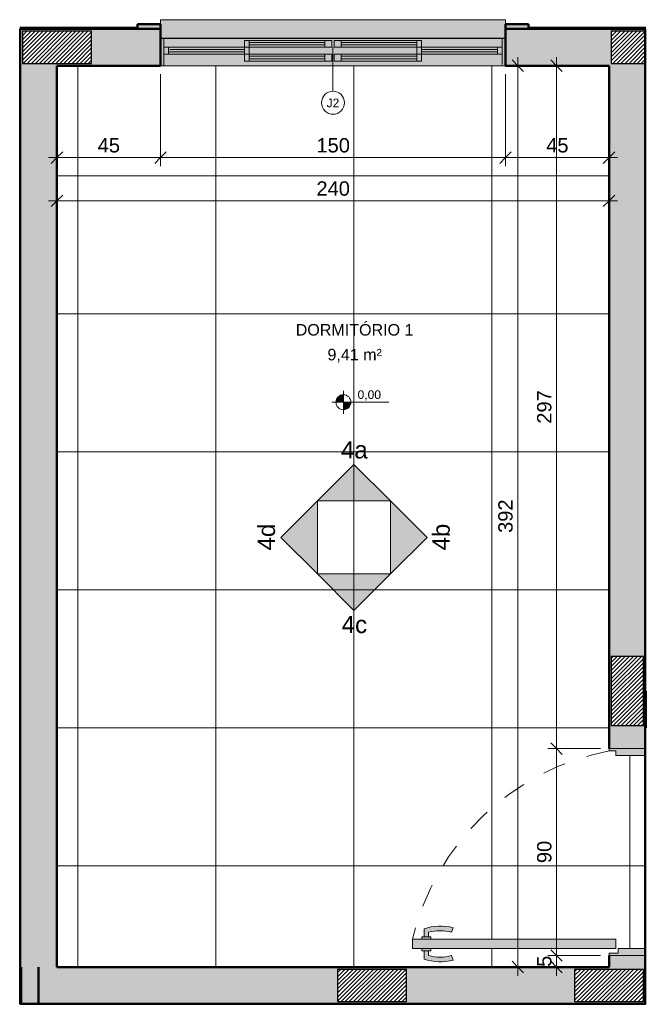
# Model space of a CAD drawing. Header units: metres. Extents: x 0.1 to 23.1, y -15.5 to 9.4.
# Tile 1 of 4: x 10.2 to 12.9, y -15.5 to -11.2. Entities that reach past the tile are written whole.
import ezdxf

# ---------------------------------------------------------------- set-up
doc = ezdxf.new("R2010")
doc.units = ezdxf.units.M
doc.linetypes.add('Projeção', pattern=[0.003969, 0.002381, -0.001587])
for name, color, linetype, lineweight in [('A-ANNO-DIMS', 7, 'Continuous', 9), ('A-ANNO-DIMS-25', 7, 'Continuous', 9), ('A-AREA-IDEN', 7, 'Continuous', 9), ('A-DETL-GENF', 7, 'Continuous', 5), ('A-FLOR-OVHD', 7, 'Projeção', 5), ('A-FLOR-PATT', 7, 'Continuous', 5), ('A-GLAZ', 7, 'Continuous', 5), ('A-GLAZ-IDEN', 7, 'Continuous', 9), ('A-WALL', 7, 'Continuous', 5), ('A-WALL-PATT', 7, 'Continuous', 5), ('G-ANNO-DIMS', 7, 'Continuous', 9), ('G-ANNO-SYMB', 7, 'Continuous', 9), ('I-WALL', 7, 'Continuous', 5)]:
    doc.layers.add(name, color=color, linetype=linetype, lineweight=lineweight)
doc.layers.add('A-DETL', color=7, linetype='Continuous', lineweight=5, true_color=0x00a600)
doc.styles.add('Arial_2', font='arial.ttf', dxfattribs={"height": 0.0375})
doc.styles.add('Arial_3', font='arial.ttf', dxfattribs={"height": 0.075})
doc.styles.add('Arial_4', font='arial.ttf', dxfattribs={"height": 0.05})
doc.styles.add('Arial_5', font='arial.ttf', dxfattribs={"height": 0.0625})
doc.dimstyles.new('Com_linha__ref__contínua__-_Cor_Vermelha_Arial_2_5mm', dxfattribs={"dimscale": 0.3048, "dimtxt": 0.063766, "dimasz": 0.164042, "dimexe": 0.123031, "dimexo": 0.123031, "dimgap": 0.012303, "dimtad": 1, "dimdec": 1, "dimlfac": 100, "dimrnd": 0.1, "dimdsep": 46, "dimtxsty": 'Arial_5', "dimblk1": 'OBLIQUE', "dimblk2": 'OBLIQUE', "dimsah": 1, "dimcen": 0.09, "dimdle": 0.123031, "dimazin": 0, "dimtfac": 1, "dimtdec": 4, "dimtix": 1, "dimtmove": 0, "dimatfit": 3, "dimfxl": 1, "dimtvp": 1, "dimtolj": 1, "dimtzin": 0, "dimarcsym": 2})

# ---------------------------------------------------------------- blocks, each defined once
blk = doc.blocks.new('JANELA DE CORRE_305-ELEV_40')
at = {"layer": 'A-GLAZ', "true_color": 0xfffffe}
h = blk.add_hatch(color=7, dxfattribs=at)
h.paths.add_polyline_path([(0, 0.08), (-0.75, 0.08), (-0.75, -0.04), (0.75, -0.04), (0.75, 0.08), (0.005, 0.08)])
h.paths.add_polyline_path([(-0.035, 0.06), (-0.005, 0.06), (-0.005, 0.03), (-0.385, 0.03), (-0.385, 0.06), (-0.1703, 0.06)])
h.paths.add_polyline_path([(0.005, 0.06), (0.385, 0.06), (0.385, 0.03), (0.005, 0.03)])
at = {"layer": 'A-GLAZ', "lineweight": 15}
for p, q in [((-0.75, -0.04), (-0.75, 0.08)), ((-0.735, -0.04), (-0.735, 0.075)), ((0.735, -0.04), (0.735, 0.08)), ((0.75, -0.04), (0.75, 0.08)), ((-0.385, 0.03), (-0.735, 0.03)), ((-0.735, 0), (-0.385, 0)), ((-0.715, 0), (-0.715, 0.03)), ((-0.385, 0.02), (-0.715, 0.02)), ((-0.715, 0.009), (-0.385, 0.009)), ((-0.385, 0), (-0.385, 0.03)), ((-0.005, 0), (-0.385, 0)), ((-0.385, 0), (-0.385, -0.03)), ((-0.365, 0), (-0.365, 0.03)), ((-0.365, -0.03), (-0.365, 0)), ((0.385, 0), (0.005, 0)), ((0.005, 0), (0.005, -0.03)), ((0.035, -0.03), (0.035, 0)), ((0.365, 0.03), (0.365, 0)), ((0.365, -0.03), (0.365, 0)), ((0.385, 0), (0.385, 0.03)), ((0.735, 0.03), (0.385, 0.03)), ((0.385, 0.02), (0.715, 0.02)), ((0.71, 0.01), (0.385, 0.01)), ((0.385, 0), (0.735, 0)), ((0.385, -0.03), (0.385, 0)), ((0.715, 0), (0.715, 0.03)), ((-0.385, -0.03), (-0.005, -0.03)), ((-0.035, -0.01), (-0.365, -0.01)), ((-0.365, -0.021), (-0.035, -0.021)), ((-0.035, -0.03), (-0.035, 0)), ((-0.005, -0.03), (-0.005, 0)), ((0.005, -0.03), (0.385, -0.03)), ((0.365, -0.01), (0.035, -0.01)), ((0.035, -0.021), (0.365, -0.021))]:
    blk.add_line(p, q, dxfattribs=at)
at = {"layer": 'A-GLAZ'}
for p, q in [((-0.75, 0.08), (0.75, 0.08)), ((-0.75, -0.04), (-0.75, 0.08)), ((0.75, 0.08), (0.75, -0.04))]:
    blk.add_line(p, q, dxfattribs=at)
blk = doc.blocks.new('Paredes 1 - Paredes 1-2288142-ELEV_4')
at = {"layer": 'A-WALL', "lineweight": 50, "true_color": 0x808080}
h = blk.add_hatch(color=8, dxfattribs=at)
h.paths.add_polyline_path([(-7.1936, -11.235), (-7.0936, -11.235), (-7.0936, -11.215), (-7.1936, -11.215), (-7.1936, -11.2347)])
h.paths.add_polyline_path([(-5.4936, -11.235), (-5.4936, -11.215), (-5.5936, -11.215), (-5.5936, -11.235)])
at = {"layer": 'A-WALL', "lineweight": 50}
for p, q in [((-7.0936, -11.215), (-7.1936, -11.215)), ((-7.1936, -11.215), (-7.1936, -11.235)), ((-5.4936, -11.215), (-5.5936, -11.215)), ((-5.4936, -11.235), (-5.4936, -11.215)), ((-7.1936, -11.235), (-7.0936, -11.235)), ((-5.5936, -11.235), (-5.4936, -11.235))]:
    blk.add_line(p, q, dxfattribs=at)
blk = doc.blocks.new('TAG - Janela - Janela-2098303-ELEV_4')
at = {"layer": 'A-GLAZ-IDEN'}
blk.add_circle((0, 0), 0.002, dxfattribs=at)
blk = doc.blocks.new('Elevações de ponto - Cota de elevação - planta-402364-ELEV_4')
at = {"layer": 'G-ANNO-DIMS'}
h = blk.add_hatch(color=256, dxfattribs=at)
edge = h.paths.add_edge_path()
edge.add_line((-0.002, 0.0013), (-0.002, 0))
edge.add_line((-0.002, 0), (-0.0033, 0))
edge.add_arc((-0.002, 0), 0.0013, 90, 180, ccw=False)
h = blk.add_hatch(color=256, dxfattribs=at)
edge = h.paths.add_edge_path()
edge.add_arc((-0.002, 0), 0.0013, -90, 0, ccw=False)
edge.add_line((-0.002, -0.0013), (-0.002, 0))
edge.add_line((-0.002, 0), (-0.0007, 0))
for p, q in [((-0.002, -0.002), (-0.002, 0.002)), ((-0.00403, 0), (0.00593, 0)), ((-0.002, 0), (-0.0033, 0)), ((-0.002, 0.0013), (-0.002, 0)), ((-0.002, -0.0013), (-0.002, 0)), ((-0.002, 0), (-0.0007, 0))]:
    blk.add_line(p, q, dxfattribs=at)
blk.add_circle((-0.002, 0), 0.0013, dxfattribs=at)
for start, end in [(180, 270), (360, 90)]:
    blk.add_arc((-0.002, 0), 0.0013, start, end, dxfattribs=at)
blk = doc.blocks.new('Elevação - Seta preenchida e nome da vista-2600403-ELEV_4')
at = {"layer": 'G-ANNO-SYMB'}
for p, q in [((-0.00635, -0.00635), (-0.00635, 0.00635)), ((-0.00635, 0.00635), (0.00635, 0.00635)), ((0.00635, 0.00635), (0.00635, -0.00635)), ((0.00635, -0.00635), (-0.00635, -0.00635))]:
    blk.add_line(p, q, dxfattribs=at)
blk = doc.blocks.new('Elevação - Seta preenchida e nome da vista-2600370-ELEV_4')
at = {"layer": 'G-ANNO-SYMB'}
blk.add_hatch(color=256, dxfattribs=at).paths.add_polyline_path([(0.00635, 0), (-0.00635, 0), (0, 0.00635)])
for p, q in [((0, 0.00635), (-0.00635, 0)), ((0.00635, 0), (0, 0.00635)), ((-0.00635, 0), (0.00635, 0))]:
    blk.add_line(p, q, dxfattribs=at)
blk = doc.blocks.new('DIMBLOCK1-ELEV_4')
at = {"layer": 'A-ANNO-DIMS-25', "color": 242, "true_color": 0xbd2b2e, "transparency": 16777216}
for p, q in [((12.5102, -11.395), (12.4852, -11.37)), ((12.5102, -11.3575), (12.5102, -14.365)), ((12.5102, -11.395), (12.508, -11.395)), ((12.5102, -11.395), (12.5352, -11.42)), ((12.5102, -11.395), (12.5477, -11.395)), ((12.5102, -14.365), (12.4852, -14.34)), ((12.5102, -14.365), (12.4727, -14.365)), ((12.5102, -14.365), (12.5352, -14.39)), ((12.5102, -14.365), (12.7007, -14.365))]:
    blk.add_line(p, q, dxfattribs=at)
at = {"layer": 'A-ANNO-DIMS-25', "color": 0, "transparency": 16777216, "insert": (12.4253, -12.9521), "char_height": 0.0625, "width": 0.173052, "attachment_point": 1, "rotation": 90, "line_spacing_factor": 0.941778, "style": 'Arial_5'}
blk.add_mtext('297', dxfattribs=at)
blk = doc.blocks.new('_Oblique')
at = {"color": 0, "linetype": 'ByBlock', "lineweight": -2}
blk.add_line((-0.5, -0.5), (0.5, 0.5), dxfattribs=at)
blk = doc.blocks.new('DIMBLOCK2-ELEV_4')
at = {"layer": 'A-ANNO-DIMS-25', "color": 242, "true_color": 0xbd2b2e, "transparency": 16777216}
for p, q in [((12.5102, -14.365), (12.4852, -14.34)), ((12.5102, -14.365), (12.4727, -14.365)), ((12.5102, -14.365), (12.5102, -15.265)), ((12.5102, -14.365), (12.5352, -14.39)), ((12.5102, -14.365), (12.7007, -14.365)), ((12.5102, -15.265), (12.4852, -15.24)), ((12.5102, -15.265), (12.4727, -15.265)), ((12.5102, -15.265), (12.5352, -15.29)), ((12.5102, -15.265), (12.7007, -15.265))]:
    blk.add_line(p, q, dxfattribs=at)
at = {"layer": 'A-ANNO-DIMS-25', "color": 0, "transparency": 16777216, "insert": (12.4253, -14.8631), "char_height": 0.0625, "width": 0.115368, "attachment_point": 1, "rotation": 90, "line_spacing_factor": 0.941778, "style": 'Arial_5'}
blk.add_mtext('90', dxfattribs=at)
blk = doc.blocks.new('DIMBLOCK3-ELEV_4')
at = {"layer": 'A-ANNO-DIMS-25', "color": 242, "true_color": 0xbd2b2e, "transparency": 16777216}
for p, q in [((12.5102, -15.265), (12.4852, -15.24)), ((12.5102, -15.265), (12.4727, -15.265)), ((12.5102, -15.265), (12.5102, -15.3525)), ((12.5102, -15.265), (12.5352, -15.29)), ((12.5102, -15.265), (12.7007, -15.265)), ((12.5102, -15.315), (12.4852, -15.29)), ((12.5102, -15.315), (12.508, -15.315)), ((12.5102, -15.315), (12.5352, -15.34)), ((12.5102, -15.315), (12.5477, -15.315))]:
    blk.add_line(p, q, dxfattribs=at)
at = {"layer": 'A-ANNO-DIMS-25', "color": 0, "transparency": 16777216, "insert": (12.4253, -15.3141), "char_height": 0.0625, "width": 0.057684, "attachment_point": 1, "rotation": 90, "line_spacing_factor": 0.941778, "style": 'Arial_5'}
blk.add_mtext('5', dxfattribs=at)
blk = doc.blocks.new('DIMBLOCK4-ELEV_4')
at = {"layer": 'A-ANNO-DIMS-25', "color": 242, "true_color": 0xbd2b2e, "transparency": 16777216}
for p, q in [((12.3415, -11.395), (12.3165, -11.37)), ((12.3415, -11.3575), (12.3415, -15.3525)), ((12.3415, -11.395), (12.3394, -11.395)), ((12.3415, -11.395), (12.3665, -11.42)), ((12.3415, -11.395), (12.379, -11.395)), ((12.3415, -15.315), (12.3165, -15.29)), ((12.3415, -15.315), (12.3394, -15.315)), ((12.3415, -15.315), (12.3665, -15.34)), ((12.3415, -15.315), (12.379, -15.315))]:
    blk.add_line(p, q, dxfattribs=at)
at = {"layer": 'A-ANNO-DIMS-25', "color": 0, "transparency": 16777216, "insert": (12.2567, -13.4271), "char_height": 0.0625, "width": 0.173052, "attachment_point": 1, "rotation": 90, "line_spacing_factor": 0.941778, "style": 'Arial_5'}
blk.add_mtext('392', dxfattribs=at)
blk = doc.blocks.new('DIMBLOCK5-ELEV_4')
at = {"layer": 'A-ANNO-DIMS-25', "color": 242, "true_color": 0xbd2b2e, "transparency": 16777216}
for p, q in [((10.7882, -11.7949), (10.7882, -11.4325)), ((10.3381, -11.7949), (10.3381, -11.7574)), ((10.3381, -11.7949), (10.3631, -11.7699)), ((10.7882, -11.7949), (10.8132, -11.7699)), ((10.3006, -11.7949), (10.7882, -11.7949)), ((10.3381, -11.7949), (10.3131, -11.8199)), ((10.3381, -11.7949), (10.3381, -11.7971)), ((10.7882, -11.7949), (10.7632, -11.8199)), ((10.7882, -11.7949), (10.7882, -11.8324))]:
    blk.add_line(p, q, dxfattribs=at)
at = {"layer": 'A-ANNO-DIMS-25', "color": 0, "transparency": 16777216, "insert": (10.5151, -11.71), "char_height": 0.0625, "width": 0.115368, "attachment_point": 1, "line_spacing_factor": 0.941778, "style": 'Arial_5'}
blk.add_mtext('45', dxfattribs=at)
blk = doc.blocks.new('DIMBLOCK6-ELEV_4')
at = {"layer": 'A-ANNO-DIMS-25', "color": 242, "true_color": 0xbd2b2e, "transparency": 16777216}
for p, q in [((10.7882, -11.7949), (10.7882, -11.4325)), ((12.2882, -11.7949), (12.2882, -11.4325)), ((10.7882, -11.7949), (10.8132, -11.7699)), ((12.2882, -11.7949), (12.3132, -11.7699)), ((10.7882, -11.7949), (10.7632, -11.8199)), ((10.7882, -11.7949), (12.2882, -11.7949)), ((10.7882, -11.7949), (10.7882, -11.8324)), ((12.2882, -11.7949), (12.2632, -11.8199)), ((12.2882, -11.7949), (12.2882, -11.8324))]:
    blk.add_line(p, q, dxfattribs=at)
at = {"layer": 'A-ANNO-DIMS-25', "color": 0, "transparency": 16777216, "insert": (11.4661, -11.71), "char_height": 0.0625, "width": 0.173052, "attachment_point": 1, "line_spacing_factor": 0.941778, "style": 'Arial_5'}
blk.add_mtext('150', dxfattribs=at)
blk = doc.blocks.new('DIMBLOCK7-ELEV_4')
at = {"layer": 'A-ANNO-DIMS-25', "color": 242, "true_color": 0xbd2b2e, "transparency": 16777216}
for p, q in [((12.2882, -11.7949), (12.2882, -11.4325)), ((12.2882, -11.7949), (12.3132, -11.7699)), ((12.7382, -11.7949), (12.7382, -11.7574)), ((12.7382, -11.7949), (12.7632, -11.7699)), ((12.2882, -11.7949), (12.2632, -11.8199)), ((12.2882, -11.7949), (12.7757, -11.7949)), ((12.2882, -11.7949), (12.2882, -11.8324)), ((12.7382, -11.7949), (12.7132, -11.8199)), ((12.7382, -11.7949), (12.7382, -11.7971))]:
    blk.add_line(p, q, dxfattribs=at)
at = {"layer": 'A-ANNO-DIMS-25', "color": 0, "transparency": 16777216, "insert": (12.4651, -11.71), "char_height": 0.0625, "width": 0.115368, "attachment_point": 1, "line_spacing_factor": 0.941778, "style": 'Arial_5'}
blk.add_mtext('45', dxfattribs=at)
blk = doc.blocks.new('DIMBLOCK8-ELEV_4')
at = {"layer": 'A-ANNO-DIMS-25', "color": 242, "true_color": 0xbd2b2e, "transparency": 16777216}
for p, q in [((10.3381, -11.9829), (10.3381, -11.9454)), ((12.7382, -11.9829), (12.7382, -11.9454)), ((10.3006, -11.9829), (12.7757, -11.9829)), ((10.3381, -11.9829), (10.3131, -12.0079)), ((10.3381, -11.9829), (10.3631, -11.9579)), ((10.3381, -11.9829), (10.3381, -11.9851)), ((12.7382, -11.9829), (12.7132, -12.0079)), ((12.7382, -11.9829), (12.7632, -11.9579)), ((12.7382, -11.9829), (12.7382, -11.9851))]:
    blk.add_line(p, q, dxfattribs=at)
at = {"layer": 'A-ANNO-DIMS-25', "color": 0, "transparency": 16777216, "insert": (11.466, -11.898), "char_height": 0.0625, "width": 0.173052, "attachment_point": 1, "line_spacing_factor": 0.941778, "style": 'Arial_5'}
blk.add_mtext('240', dxfattribs=at)

msp = doc.modelspace()

# ---------------------------------------------------------------- hatches: boundary and pattern name
at = {"layer": 'A-DETL-GENF', "true_color": 0xc0c0c0}
msp.add_hatch(color=9, dxfattribs=at).paths.add_polyline_path([(11.5382, -11.275), (12.2882, -11.275), (12.2882, -11.195), (10.7882, -11.195), (10.7882, -11.275), (11.3679, -11.275)])
at = {"layer": 'A-DETL-GENF', "true_color": 0x464646}
h = msp.add_hatch(dxfattribs=at)
h.set_pattern_fill('FP_6', color=49, style=0, pattern_type=2)
h.set_pattern_definition([(45, (17.88176, 0), (-0.008838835, 0.008838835), [])])
h.paths.add_polyline_path([(12.5881, -15.465), (12.8881, -15.4649), (12.8881, -15.325), (12.5881, -15.325), (12.5881, -15.3426)])
h.paths.add_polyline_path([(11.8581, -15.465), (11.8581, -15.325), (11.5581, -15.325), (11.5581, -15.465), (11.7115, -15.465)])
h.paths.add_polyline_path([(12.7481, -14.2649), (12.8881, -14.2649), (12.8881, -13.9649), (12.7481, -13.9649), (12.7481, -14.1249)])
h.paths.add_polyline_path([(10.4881, -11.385), (10.4881, -11.245), (10.1881, -11.245), (10.1881, -11.385), (10.3662, -11.385)])
h.paths.add_polyline_path([(12.7481, -11.3849), (12.9003, -11.3849), (12.9003, -11.2449), (12.7481, -11.2449), (12.7481, -11.3752)])
at = {"layer": 'A-DETL-GENF', "true_color": 0xffffff}
h = msp.add_hatch(color=7, dxfattribs=at)
h.paths.add_polyline_path([(11.5032, -11.375), (11.5332, -11.375), (11.5332, -11.345), (11.5032, -11.345), (11.5032, -11.365)])
h.paths.add_polyline_path([(11.1732, -11.375), (11.1732, -11.345), (11.1532, -11.345), (11.1532, -11.375)])
h = msp.add_hatch(color=7, dxfattribs=at)
h.paths.add_polyline_path([(11.3679, -11.375), (11.5032, -11.375), (11.5032, -11.365), (11.1732, -11.365), (11.1732, -11.375), (11.1977, -11.375)])
h.paths.add_polyline_path([(11.3679, -11.354), (11.5032, -11.354), (11.5032, -11.345), (11.1732, -11.345), (11.1732, -11.354), (11.1977, -11.354)])
h = msp.add_hatch(color=7, dxfattribs=at)
h.paths.add_polyline_path([(11.5432, -11.375), (11.5732, -11.375), (11.5732, -11.345), (11.5432, -11.345), (11.5432, -11.365)])
h.paths.add_polyline_path([(11.9232, -11.375), (11.9232, -11.345), (11.9032, -11.345), (11.9032, -11.375)])
h = msp.add_hatch(color=7, dxfattribs=at)
h.paths.add_polyline_path([(11.5732, -11.375), (11.9032, -11.375), (11.9032, -11.365), (11.5732, -11.365)])
h.paths.add_polyline_path([(11.8787, -11.354), (11.9032, -11.354), (11.9032, -11.345), (11.5732, -11.345), (11.5732, -11.354), (11.7085, -11.354)])
at = {"layer": 'A-DETL-GENF', "true_color": 0xe1ffff}
for points in [[(11.5032, -11.365), (11.5032, -11.354), (11.1732, -11.354), (11.1732, -11.365), (11.3679, -11.365)], [(11.9032, -11.365), (11.9032, -11.354), (11.5732, -11.354), (11.5732, -11.365), (11.8787, -11.365)]]:
    msp.add_hatch(color=7, dxfattribs=at).paths.add_polyline_path(points)
at = {"layer": 'A-DETL-GENF', "true_color": 0xffffff}
h = msp.add_hatch(color=7, dxfattribs=at)
h.paths.add_polyline_path([(12.7382, -15.265), (12.8982, -15.265), (12.8982, -15.235), (12.7774, -15.235), (12.7774, -15.255), (12.7382, -15.255)])
h.paths.add_polyline_path([(12.5227, -15.2339), (12.7685, -15.2339), (12.7685, -15.1939), (11.884, -15.1939), (11.884, -15.2339), (12.2193, -15.2339)])
h.paths.add_polyline_path([(12.7682, -14.395), (12.8982, -14.395), (12.8982, -14.365), (12.7382, -14.365), (12.7382, -14.375), (12.7682, -14.375)])
for points in [[(11.9539, -15.1839), (11.9539, -15.1639), (11.987, -15.158), (12.0207, -15.158), (12.0539, -15.1639), (12.0607, -15.1445), (12.0396, -15.1397), (12.0184, -15.1372), (11.997, -15.1368), (11.9756, -15.1386), (11.9539, -15.1427), (11.9339, -15.1486), (11.9339, -15.1839)], [(11.9971, -15.2922), (12.0209, -15.2916), (12.0398, -15.2893), (12.0609, -15.2845), (12.054, -15.265), (12.0209, -15.271), (11.9872, -15.271), (11.954, -15.265), (11.954, -15.2439), (11.934, -15.2439), (11.934, -15.2803), (11.9547, -15.2865), (11.9757, -15.2904), (11.9872, -15.2914)]]:
    msp.add_hatch(color=7, dxfattribs=at).paths.add_polyline_path(points)
h = msp.add_hatch(color=7, dxfattribs=at)
h.paths.add_polyline_path([(11.934, -15.2439), (11.964, -15.2439), (11.964, -15.2339), (11.924, -15.2339), (11.924, -15.2439)])
h.paths.add_polyline_path([(11.9339, -15.1939), (11.9639, -15.1939), (11.9639, -15.1839), (11.9239, -15.1839), (11.9239, -15.1939)])
at = {"layer": 'A-FLOR-PATT', "true_color": 0x787878}
h = msp.add_hatch(dxfattribs=at)
h.set_pattern_fill('FP_5', color=8, style=0, pattern_type=2)
h.set_pattern_definition([(0, (15.22776, -16.075), (0, 0.6), []), (90, (15.22776, -16.075), (-0.6, 4e-17), [])])
h.paths.add_polyline_path([(10.3381, -15.315), (12.7382, -15.315), (12.7382, -15.255), (12.7774, -15.255), (12.7774, -15.235), (12.8982, -15.235), (12.8982, -14.395), (12.7682, -14.395), (12.7682, -14.375), (12.7382, -14.375), (12.7382, -11.395), (10.3381, -11.395), (10.3381, -13.3311)])
h.paths.add_polyline_path([(11.9971, -15.2922), (11.9757, -15.2904), (11.954, -15.2863), (11.934, -15.2803), (11.934, -15.2439), (11.924, -15.2439), (11.924, -15.2339), (11.884, -15.2339), (11.884, -15.1939), (11.9239, -15.1939), (11.9239, -15.1839), (11.9339, -15.1839), (11.9339, -15.1486), (11.9546, -15.1425), (11.9756, -15.1386), (11.997, -15.1368), (12.0207, -15.1374), (12.0396, -15.1397), (12.0607, -15.1445), (12.0539, -15.1639), (12.0207, -15.158), (11.987, -15.158), (11.9539, -15.1639), (11.9539, -15.1839), (11.9639, -15.1839), (11.9639, -15.1939), (12.7685, -15.1939), (12.7685, -15.2339), (11.964, -15.2339), (11.964, -15.2439), (11.954, -15.2439), (11.954, -15.265), (11.9872, -15.271), (12.0209, -15.271), (12.054, -15.265), (12.0609, -15.2845), (12.0398, -15.2893), (12.0186, -15.2918)])
h = msp.add_hatch(dxfattribs=at)
h.set_pattern_fill('FP_2', color=8, style=0, pattern_type=2)
h.set_pattern_definition([(0, (15.30776, -15.475), (0, 0.6), []), (90, (15.30776, -15.475), (-0.6, 4e-17), [])])
h.paths.add_polyline_path([(10.1761, -15.477), (11.7082, -15.477), (11.7082, -15.475), (10.1761, -15.475)])
at = {"layer": 'A-WALL-PATT', "true_color": 0x808080}
h = msp.add_hatch(color=8, dxfattribs=at)
h.paths.add_polyline_path([(10.4881, -11.395), (10.7882, -11.395), (10.7882, -11.235), (10.1781, -11.235), (10.1781, -11.395), (10.3381, -11.395)])
h.paths.add_polyline_path([(12.2882, -11.395), (12.8182, -11.395), (12.8182, -11.3849), (12.7481, -11.3849), (12.7481, -11.2449), (12.8182, -11.2449), (12.8182, -11.235), (12.2882, -11.235), (12.2882, -11.275)])
h.paths.add_polyline_path([(10.3281, -11.385), (10.1881, -11.385), (10.1881, -11.245), (10.4881, -11.245), (10.4881, -11.385), (10.33, -11.385)])
h = msp.add_hatch(color=8, dxfattribs=at)
h.paths.add_polyline_path([(12.8182, -11.395), (12.8982, -11.395), (12.8982, -11.3849), (12.8182, -11.3849)])
h.paths.add_polyline_path([(12.8231, -11.2449), (12.8982, -11.2449), (12.8982, -11.235), (12.8182, -11.235), (12.8182, -11.2449)])
for points in [[(10.1781, -15.315), (10.3381, -15.315), (10.3381, -11.395), (10.1781, -11.395), (10.1781, -13.3311)], [(12.8881, -14.115), (12.8982, -14.115), (12.8982, -11.395), (12.7382, -11.395), (12.7382, -14.115), (12.7481, -14.115), (12.7481, -13.9649), (12.8881, -13.9649)], [(10.2548, -15.475), (10.2581, -15.475), (10.1831, -15.315), (10.1761, -15.315), (10.1761, -15.475), (10.1833, -15.475)], [(11.7082, -15.475), (11.7082, -15.465), (11.5581, -15.465), (11.5581, -15.325), (11.7082, -15.325), (11.7082, -15.315), (10.1831, -15.315), (10.2581, -15.475), (11.5581, -15.475)], [(11.7146, -15.477), (11.8682, -15.477), (11.8682, -15.315), (11.7082, -15.315), (11.7082, -15.325), (11.8581, -15.325), (11.8581, -15.465), (11.7082, -15.465), (11.7082, -15.477)]]:
    msp.add_hatch(color=8, dxfattribs=at).paths.add_polyline_path(points)
h = msp.add_hatch(color=8, dxfattribs=at)
h.paths.add_polyline_path([(12.7382, -15.315), (12.8982, -15.315), (12.8982, -15.265), (12.7382, -15.265)])
h.paths.add_polyline_path([(12.7382, -14.365), (12.8982, -14.365), (12.8982, -14.115), (12.8881, -14.115), (12.8881, -14.2649), (12.7481, -14.2649), (12.7481, -14.115), (12.7382, -14.115), (12.7382, -14.2649)])
h = msp.add_hatch(color=8, dxfattribs=at)
h.paths.add_polyline_path([(11.8682, -15.475), (12.8982, -15.475), (12.8982, -15.315), (11.8682, -15.315)])
h.paths.add_polyline_path([(12.8881, -15.465), (12.5881, -15.465), (12.5881, -15.325), (12.8881, -15.325), (12.8881, -15.4649)])
at = {"layer": 'A-WALL-PATT', "true_color": 0x787878}
h = msp.add_hatch(dxfattribs=at)
h.set_pattern_fill('FP_3', color=8, style=0, pattern_type=2)
h.set_pattern_definition([(180, (12.89776, -15.475), (-7e-17, -0.6), []), (270, (12.89776, -15.475), (0.6, 4e-17), [])])
h.paths.add_polyline_path([(12.7382, -15.477), (12.8982, -15.477), (12.8982, -15.475), (11.8682, -15.475), (11.8702, -15.477), (12.2193, -15.477)])
h = msp.add_hatch(dxfattribs=at)
h.set_pattern_fill('FP_4', color=8, style=0, pattern_type=2)
h.set_pattern_definition([(270, (11.86776, -15.475), (0.6, 4e-17), []), (0, (11.86776, -15.475), (0, 0.6), [])])
h.paths.add_polyline_path([(11.8682, -15.477), (11.8702, -15.477), (11.8682, -15.475)])
at = {"layer": 'I-WALL', "true_color": 0xc0c0c0}
h = msp.add_hatch(color=9, dxfattribs=at)
h.paths.add_polyline_path([(10.6882, -11.235), (10.6882, -11.23), (10.1761, -11.23), (10.1761, -11.235), (10.3381, -11.235)])
h.paths.add_polyline_path([(12.3882, -11.235), (12.8982, -11.235), (12.8982, -11.23), (12.3882, -11.23), (12.3882, -11.2335)])
for points in [[(10.1761, -15.31), (10.1781, -15.31), (10.1779, -11.235), (10.1761, -11.235), (10.1761, -15.2518)], [(10.1761, -15.315), (10.1781, -15.315), (10.1779, -15.31), (10.1761, -15.31), (10.1761, -15.3131)]]:
    msp.add_hatch(color=9, dxfattribs=at).paths.add_polyline_path(points)

# ---------------------------------------------------------------- linework, layer by layer
at = {"layer": 'A-DETL', "color": 7, "lineweight": 15}
for p, q in [((12.2882, -11.195), (10.7882, -11.195)), ((10.7882, -11.195), (10.7882, -11.215)), ((12.2882, -11.215), (12.2882, -11.195)), ((11.1732, -11.345), (11.1532, -11.345)), ((11.1532, -11.345), (11.1532, -11.375)), ((11.1732, -11.345), (11.1732, -11.354)), ((11.5032, -11.345), (11.1732, -11.345)), ((11.5332, -11.345), (11.5032, -11.345)), ((11.5032, -11.354), (11.5032, -11.345)), ((11.5332, -11.375), (11.5332, -11.345)), ((11.5732, -11.345), (11.5432, -11.345)), ((11.5432, -11.345), (11.5432, -11.375)), ((11.9032, -11.345), (11.5732, -11.345)), ((11.5732, -11.345), (11.5732, -11.354)), ((11.9232, -11.345), (11.9032, -11.345)), ((11.9032, -11.354), (11.9032, -11.345)), ((11.9232, -11.375), (11.9232, -11.345)), ((11.1532, -11.375), (11.1732, -11.375)), ((11.5032, -11.354), (11.1732, -11.354)), ((11.1732, -11.354), (11.1732, -11.365)), ((11.1732, -11.365), (11.1732, -11.375)), ((11.1732, -11.365), (11.5032, -11.365)), ((11.1732, -11.375), (11.5032, -11.375)), ((11.5032, -11.365), (11.5032, -11.354)), ((11.5032, -11.375), (11.5032, -11.365)), ((11.5032, -11.375), (11.5332, -11.375)), ((11.5432, -11.375), (11.5732, -11.375)), ((11.5732, -11.354), (11.5732, -11.365)), ((11.9032, -11.354), (11.5732, -11.354)), ((11.5732, -11.365), (11.5732, -11.375)), ((11.5732, -11.365), (11.9032, -11.365)), ((11.5732, -11.375), (11.9032, -11.375)), ((11.9032, -11.365), (11.9032, -11.354)), ((11.9032, -11.375), (11.9032, -11.365)), ((11.9032, -11.375), (11.9232, -11.375))]:
    msp.add_line(p, q, dxfattribs=at)
at = {"layer": 'A-DETL', "color": 7, "lineweight": 50}
for p, q in [((10.7882, -11.215), (10.7882, -11.275)), ((12.2882, -11.275), (12.2882, -11.215)), ((10.1781, -15.475), (10.1781, -11.235)), ((12.8949, -11.235), (12.8949, -15.475)), ((10.7882, -11.275), (10.7882, -11.395)), ((12.2882, -11.275), (12.2882, -11.395)), ((12.8982, -14.115), (12.8982, -14.275)), ((12.8949, -15.475), (10.1781, -15.475))]:
    msp.add_line(p, q, dxfattribs=at)
at = {"layer": 'A-DETL', "color": 7, "lineweight": 25}
for p, q in [((10.4881, -11.245), (10.1881, -11.245)), ((10.1881, -11.245), (10.1881, -11.385)), ((10.4881, -11.385), (10.4881, -11.245)), ((12.7481, -11.2449), (12.7481, -11.3849)), ((12.9003, -11.2449), (12.7481, -11.2449)), ((10.7882, -11.275), (12.2882, -11.275)), ((10.1881, -11.385), (10.4881, -11.385)), ((12.7481, -11.3849), (12.9003, -11.3849)), ((12.7481, -13.9649), (12.7481, -14.2649)), ((12.8881, -13.9649), (12.7481, -13.9649)), ((12.8881, -14.2649), (12.8881, -13.9649)), ((12.7481, -14.2649), (12.8881, -14.2649)), ((11.8581, -15.325), (11.5581, -15.325)), ((11.5581, -15.325), (11.5581, -15.465)), ((11.8581, -15.465), (11.8581, -15.325)), ((12.8881, -15.325), (12.5881, -15.325)), ((12.5881, -15.325), (12.5881, -15.465)), ((12.8881, -15.465), (12.8881, -15.325)), ((11.5581, -15.465), (11.8581, -15.465)), ((12.5881, -15.465), (12.8881, -15.465))]:
    msp.add_line(p, q, dxfattribs=at)
at = {"layer": 'A-DETL', "color": 7}
for p, q in [((12.8982, -14.365), (12.7382, -14.365)), ((12.7382, -14.365), (12.7382, -14.375)), ((12.7382, -14.375), (12.7682, -14.375)), ((12.7682, -14.375), (12.7682, -14.395)), ((12.7682, -14.395), (12.8982, -14.395)), ((11.9339, -15.1486), (11.9339, -15.1839)), ((12.0539, -15.1639), (12.0607, -15.1445)), ((11.9239, -15.1939), (11.884, -15.1939)), ((11.884, -15.1939), (11.884, -15.2339)), ((11.9339, -15.1839), (11.9239, -15.1839)), ((11.9239, -15.1839), (11.9239, -15.1939)), ((11.9239, -15.1939), (11.9639, -15.1939)), ((11.9339, -15.1839), (11.9539, -15.1839)), ((11.9539, -15.1839), (11.9539, -15.1639)), ((11.9639, -15.1839), (11.9539, -15.1839)), ((11.9639, -15.1939), (11.9639, -15.1839)), ((12.7685, -15.1939), (11.9639, -15.1939)), ((12.7685, -15.2339), (12.7685, -15.1939)), ((11.884, -15.2339), (11.924, -15.2339)), ((11.964, -15.2339), (11.924, -15.2339)), ((11.924, -15.2339), (11.924, -15.2439)), ((11.964, -15.2339), (12.7685, -15.2339)), ((11.964, -15.2439), (11.964, -15.2339)), ((12.8982, -15.235), (12.7774, -15.235)), ((12.7774, -15.235), (12.7774, -15.255)), ((11.924, -15.2439), (11.934, -15.2439)), ((11.954, -15.2439), (11.934, -15.2439)), ((11.934, -15.2439), (11.934, -15.2803)), ((11.954, -15.2439), (11.964, -15.2439)), ((11.954, -15.265), (11.954, -15.2439)), ((12.0609, -15.2845), (12.054, -15.265)), ((12.7382, -15.255), (12.7382, -15.265)), ((12.7774, -15.255), (12.7382, -15.255)), ((12.7382, -15.265), (12.8982, -15.265))]:
    msp.add_line(p, q, dxfattribs=at)
for centre, radius, start, end in [((12.0039, -15.347), 0.2103, 74.3286, 109.4386), ((12.0039, -15.347), 0.1898, 74.7222, 105.2778), ((12.004, -15.082), 0.2103, 250.5614, 285.6714), ((12.004, -15.082), 0.1898, 254.7222, 285.2778)]:
    msp.add_arc(centre, radius, start, end, dxfattribs=at)
at = {"layer": 'A-FLOR-OVHD'}
msp.add_arc((12.9435, -15.4441), 1.0885, 100.8706, 166.7166, dxfattribs=at)
at = {"layer": 'A-GLAZ-IDEN'}
msp.add_line((11.5382, -11.315), (11.5382, -11.5064), dxfattribs=at)
at = {"layer": 'I-WALL', "lineweight": 50}
for p, q in [((10.1761, -11.23), (10.6882, -11.23)), ((10.1781, -11.235), (10.1781, -15.315)), ((10.7882, -11.235), (10.1781, -11.235)), ((12.8982, -11.235), (12.2882, -11.235)), ((12.3882, -11.23), (12.8982, -11.23)), ((10.3381, -15.315), (10.3381, -11.395)), ((10.3381, -11.395), (10.7882, -11.395)), ((12.2882, -11.395), (12.7382, -11.395)), ((12.7382, -11.395), (12.7382, -14.365)), ((12.7382, -15.265), (12.7382, -15.315)), ((10.1781, -15.315), (10.1761, -15.315)), ((10.1831, -15.315), (10.1831, -15.475)), ((10.2581, -15.475), (10.2581, -15.315)), ((12.7382, -15.315), (10.3381, -15.315)), ((10.1761, -15.475), (11.7082, -15.475)), ((11.7082, -15.475), (11.7082, -15.477)), ((11.8682, -15.477), (11.8682, -15.475)), ((11.8682, -15.475), (12.8982, -15.475))]:
    msp.add_line(p, q, dxfattribs=at)

# ---------------------------------------------------------------- block references
at = {"layer": 'A-GLAZ', "rotation": 180}
msp.add_blockref('JANELA DE CORRE_305-ELEV_40', (11.5382, -11.315), dxfattribs=at)
at = {"layer": 'A-GLAZ-IDEN', "xscale": 24.99999999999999, "yscale": 24.99999999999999, "zscale": 24.99999999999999}
msp.add_blockref('TAG - Janela - Janela-2098303-ELEV_4', (11.5382, -11.5564), dxfattribs=at)
at = {"layer": 'A-WALL', "lineweight": 50}
msp.add_blockref('Paredes 1 - Paredes 1-2288142-ELEV_4', (17.8818, 0), dxfattribs=at)
at = {"layer": 'G-ANNO-DIMS', "xscale": 24.99999999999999, "yscale": 24.99999999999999, "zscale": 24.99999999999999}
msp.add_blockref('Elevações de ponto - Cota de elevação - planta-402364-ELEV_4', (11.6334, -12.8586), dxfattribs=at)
at = {"layer": 'G-ANNO-SYMB', "xscale": 24.99999999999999, "yscale": 24.99999999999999, "zscale": 24.99999999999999}
for name, p in [('Elevação - Seta preenchida e nome da vista-2600370-ELEV_4', (11.6295, -13.2878)), ('Elevação - Seta preenchida e nome da vista-2600403-ELEV_4', (11.6295, -13.4465))]:
    msp.add_blockref(name, p, dxfattribs=at)
at = {"layer": 'G-ANNO-SYMB', "xscale": 24.99999999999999, "yscale": 24.99999999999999, "zscale": 24.99999999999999, "rotation": 89.99999999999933}
msp.add_blockref('Elevação - Seta preenchida e nome da vista-2600370-ELEV_4', (11.4707, -13.4465), dxfattribs=at)
at = {"layer": 'G-ANNO-SYMB', "extrusion": (0, 0, -1), "xscale": 24.99999999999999, "yscale": 24.99999999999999, "zscale": 24.99999999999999}
for p, rotation in [((-11.7882, -13.4465), 90.0000000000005), ((-11.6295, -13.6053), 180)]:
    msp.add_blockref('Elevação - Seta preenchida e nome da vista-2600370-ELEV_4', p, dxfattribs=dict(at, rotation=rotation))

# ---------------------------------------------------------------- texts
at = {"layer": 'A-AREA-IDEN', "char_height": 0.05, "attachment_point": 1, "style": 'Arial_4'}
for s, insert, width in [('DORMITÓRIO 1', (11.376, -12.5187), 0.62732), ('9,41 m²', (11.5141, -12.6266), 0.292616)]:
    msp.add_mtext(s, dxfattribs=dict(at, insert=insert, width=width))
at = {"layer": 'A-GLAZ-IDEN', "insert": (11.5104, -11.5383), "char_height": 0.0375, "width": 0.068143, "attachment_point": 1, "style": 'Arial_2'}
msp.add_mtext('J2', dxfattribs=at)
at = {"layer": 'G-ANNO-DIMS', "lineweight": 18, "insert": (11.645, -12.8069), "char_height": 0.0375, "width": 0.122122, "attachment_point": 1, "line_spacing_factor": 0.941778, "style": 'Arial_2'}
msp.add_mtext('0,00', dxfattribs=at)
at = {"layer": 'G-ANNO-SYMB', "char_height": 0.075, "attachment_point": 1, "style": 'Arial_3'}
for s, insert, width in [('4a', (11.5726, -13.0281), 0.144304), ('4c', (11.5758, -13.7877), 0.136287)]:
    msp.add_mtext(s, dxfattribs=dict(at, insert=insert, width=width))
at = {"layer": 'G-ANNO-SYMB', "char_height": 0.075, "width": 0.144304, "attachment_point": 1, "rotation": 90, "style": 'Arial_3'}
for s, insert in [('4d', (11.2111, -13.5035)), ('4b', (11.9707, -13.5035))]:
    msp.add_mtext(s, dxfattribs=dict(at, insert=insert))

# ---------------------------------------------------------------- dimensions: what is measured, and where the dimension line sits
at = {"layer": 'A-ANNO-DIMS', "color": 242, "true_color": 0xbd2b2e}
for base, p1, p2, override, picture, middle in [((12.3415, -15.315), (12.3769, -11.395), (12.3769, -15.315), {"dimpost": '<>', "dimfxl": 3.92}, 'DIMBLOCK4-ELEV_4', (12.3059, -13.355)), ((12.5102, -14.365), (12.5455, -11.395), (12.7382, -14.365), {"dimpost": '<>', "dimfxl": 2.976242}, 'DIMBLOCK1-ELEV_4', (12.4745, -12.88)), ((12.5102, -15.265), (12.7382, -14.365), (12.7382, -15.265), {"dimpost": '<>', "dimfxl": 0.9}, 'DIMBLOCK2-ELEV_4', (12.4745, -14.815)), ((12.5102, -15.315), (12.7382, -15.265), (12.5455, -15.315), {"dimpost": '<>', "dimfxl": 0.199036}, 'DIMBLOCK3-ELEV_4', (12.4746, -15.29))]:
    dim = msp.add_linear_dim(base=base, p1=p1, p2=p2, angle=90, dimstyle='Com_linha__ref__contínua__-_Cor_Vermelha_Arial_2_5mm', override=override, dxfattribs=at)
    dim.commit()
    dim.dimension.update_dxf_attribs({"geometry": picture, "text_midpoint": middle})
for base, p1, p2, override, picture, middle in [((10.7882, -11.7949), (10.3381, -11.7596), (10.7882, -11.395), {"dimpost": '<>', "dimfxl": 0.579194}, 'DIMBLOCK5-ELEV_4', (10.5631, -11.7594)), ((12.2882, -11.7949), (10.7882, -11.395), (12.2882, -11.395), {"dimpost": '<>', "dimfxl": 1.5}, 'DIMBLOCK6-ELEV_4', (11.5382, -11.7593)), ((12.7382, -11.7949), (12.2882, -11.395), (12.7382, -11.7596), {"dimpost": '<>', "dimfxl": 0.579116}, 'DIMBLOCK7-ELEV_4', (12.5132, -11.7594)), ((12.7382, -11.9829), (10.3381, -11.9476), (12.7382, -11.9476), {"dimpost": '<>', "dimfxl": 2.4001}, 'DIMBLOCK8-ELEV_4', (11.5381, -11.9473))]:
    dim = msp.add_linear_dim(base=base, p1=p1, p2=p2, dimstyle='Com_linha__ref__contínua__-_Cor_Vermelha_Arial_2_5mm', override=override, dxfattribs=at)
    dim.commit()
    dim.dimension.update_dxf_attribs({"geometry": picture, "text_midpoint": middle})

doc.saveas('drawing.dxf')
